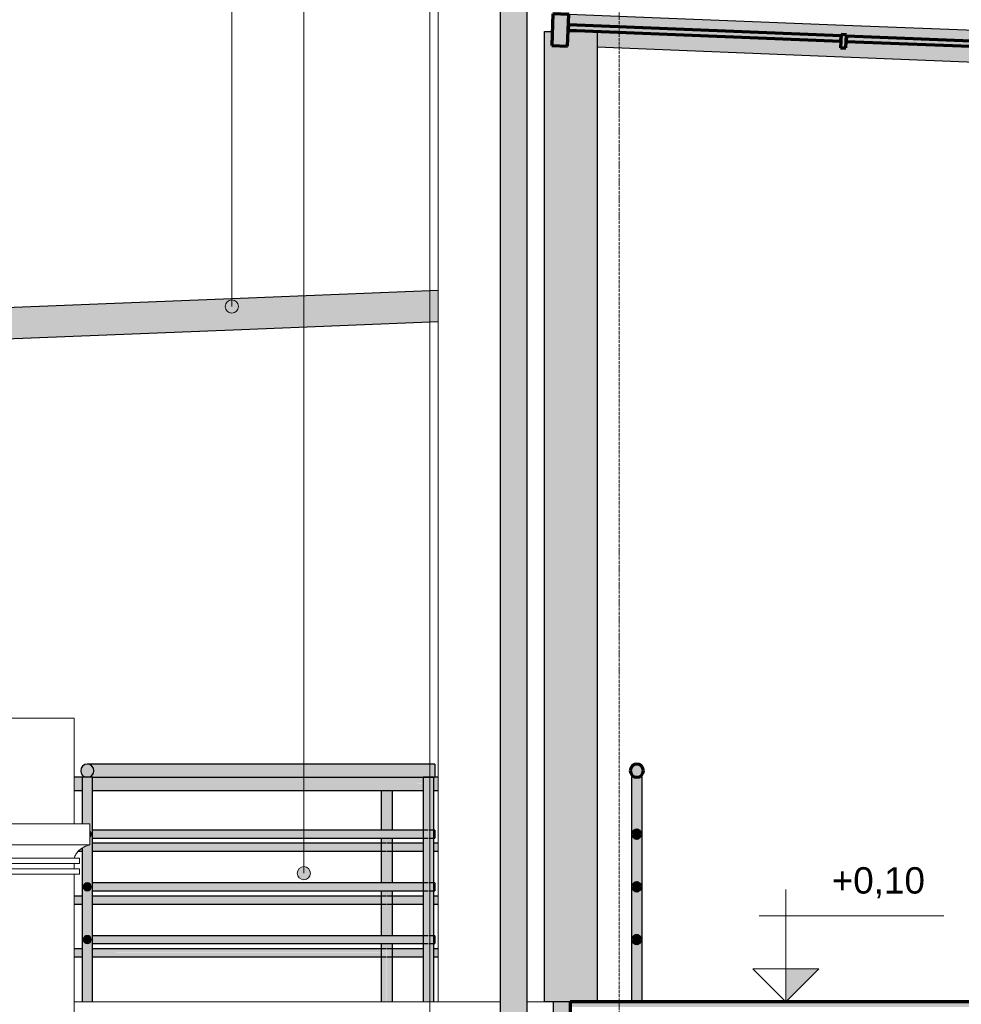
# Model space of a CAD drawing. Header units: millimetres. Extents: x -21497 to 35032, y -1993 to 8822.
# Tile 11 of 25: x -8180 to -4612, y 1020 to 4751. Entities that reach past the tile are written whole.
import ezdxf

# ---------------------------------------------------------------- set-up
doc = ezdxf.new("R2010")
doc.units = ezdxf.units.MM
doc.linetypes.add('_Traço - ponto', pattern=[16, 12, -2, 0, -2])
for name, color, linetype, lineweight in [('A-FLOR', 192, 'Continuous', 18), ('A-FLOR-HRAL', 11, 'Continuous', 25), ('A-FLOR-PATT', 8, 'Continuous', 25), ('A-GENM', 13, 'Continuous', 18), ('A-GLAZ-CURT', 52, 'Continuous', 25), ('A-GLAZ-CWMG', 51, 'Continuous', 18), ('A-WALL', 113, 'Continuous', 18), ('G-ANNO-DIMS', 111, 'Continuous', 9), ('G-ANNO-TEXT', 231, 'Continuous', 9), ('S-COLS', 52, 'Continuous', 25), ('S-GRID', 1, 'Continuous', 9)]:
    doc.layers.add(name, color=color, linetype=linetype, lineweight=lineweight)
doc.styles.add('Arial_3', font='arial.ttf', dxfattribs={"height": 100})

# ---------------------------------------------------------------- blocks, each defined once
blk = doc.blocks.new('Railing - 4 cm-3948223-CORTE E - MANTER _ CONSTRUIR')
at = {"layer": 'A-FLOR-HRAL'}
h = blk.add_hatch(color=254, dxfattribs=at)
h.paths.add_polyline_path([(-7923.4, 1030), (-7903.4, 1030), (-7903.4, 1880), (-7943.4, 1880), (-7943.2, 1703.8), (-7913.5, 1703.8), (-7913.4, 1676.1), (-7912.6, 1675.2), (-7909.8, 1670.9), (-7908.9, 1668.3), (-7908.4, 1665), (-7909.8, 1659.1), (-7910.5, 1657.5), (-7913.5, 1653), (-7913.5, 1623.8), (-7929.2, 1619.4), (-7943.4, 1611.8), (-7943.4, 1030), (-7928.4, 1030)], flags=0)
h.paths.add_polyline_path([(-7923.4, 1250), (-7928.4, 1251), (-7930.9, 1252), (-7934.4, 1254.9), (-7937.1, 1259.2), (-7938.1, 1262.4), (-7938.4, 1265), (-7937.1, 1270.9), (-7936.4, 1272.5), (-7933.4, 1276.1), (-7929.9, 1278.4), (-7927.3, 1279.5), (-7923.4, 1280), (-7918.4, 1279), (-7914.9, 1277.2), (-7912.8, 1275.6), (-7909.8, 1270.9), (-7909, 1268.9), (-7908.4, 1265), (-7909.8, 1259.1), (-7910.8, 1257.1), (-7913.4, 1253.9), (-7916.9, 1251.6), (-7919.7, 1250.5)], flags=0)
h.paths.add_polyline_path([(-7923.4, 1450), (-7928.4, 1451), (-7930.9, 1452), (-7935.3, 1456), (-7937.1, 1459.1), (-7937.9, 1461.1), (-7938.4, 1465), (-7937.1, 1470.9), (-7935.4, 1473.9), (-7933.4, 1476.1), (-7930.9, 1478), (-7926.1, 1479.7), (-7923.4, 1480), (-7918.4, 1479), (-7915.9, 1478), (-7911.7, 1474.1), (-7909.8, 1470.9), (-7909, 1468.9), (-7908.4, 1465), (-7909.8, 1459.1), (-7911.6, 1456), (-7913.4, 1453.9), (-7916.9, 1451.6), (-7920.9, 1450.3)], flags=0)
at = {"layer": 'A-FLOR-HRAL', "color": 5}
for p, q in [((-7943.4, 1880), (-7943.4, 1703.8)), ((-7903.4, 1880), (-7943.4, 1880)), ((-7903.4, 1030), (-7903.4, 1880)), ((-7943.4, 1611.9), (-7943.4, 1030))]:
    blk.add_line(p, q, dxfattribs=at)
blk = doc.blocks.new('Railing - 4 cm-V1-CORTE E - MANTER _ CONSTRUIR')
at = {"layer": 'A-FLOR-HRAL'}
for points in [[(-6636, 1030), (-6631, 1030), (-6631, 1880), (-6651, 1880), (-6650.7, 1679.8), (-6649.6, 1679), (-6644.6, 1670.9), (-6643.7, 1668.3), (-6643.3, 1665), (-6644.6, 1659.1), (-6645.3, 1657.5), (-6651, 1650), (-6651, 1480), (-6649.6, 1479), (-6644.6, 1470.9), (-6643.8, 1468.9), (-6643.3, 1465), (-6644.6, 1459.1), (-6646.5, 1456), (-6651, 1450), (-6651, 1280), (-6649.6, 1279), (-6644.6, 1270.9), (-6643.8, 1268.9), (-6643.3, 1265), (-6644.6, 1259.1), (-6645.6, 1257.1), (-6651, 1250), (-6651, 1030), (-6641, 1030)], [(-6626, 1030), (-6611, 1030), (-6611.3, 1250.2), (-6612.3, 1251), (-6617.4, 1259.2), (-6618.3, 1262.4), (-6618.7, 1265), (-6617.3, 1270.9), (-6616.7, 1272.5), (-6611, 1280), (-6611, 1450), (-6612.3, 1451), (-6617.3, 1459.1), (-6618.2, 1461.1), (-6618.7, 1465), (-6617.3, 1470.9), (-6615.6, 1473.9), (-6611, 1480), (-6611, 1650), (-6612.3, 1651), (-6617.3, 1659.1), (-6618.2, 1661.1), (-6618.7, 1665), (-6617.3, 1670.9), (-6616.4, 1672.8), (-6611, 1680), (-6611, 1880), (-6631, 1880), (-6631, 1030)]]:
    blk.add_hatch(color=254, dxfattribs=at).paths.add_polyline_path(points, flags=0)
at = {"layer": 'A-FLOR-HRAL', "color": 5}
for p, q in [((-6651, 1880), (-6651, 1030)), ((-6631, 1880), (-6651, 1880)), ((-6611, 1880), (-6631, 1880)), ((-6611, 1030), (-6611, 1880))]:
    blk.add_line(p, q, dxfattribs=at)
blk = doc.blocks.new('Railing - Railing-2916073-CORTE E - MANTER _ CONSTRUIR')
at = {"layer": 'A-FLOR-HRAL'}
for points in [[(-7923.4, 1880), (-7916.9, 1880.9), (-7910.9, 1883.3), (-7905.8, 1887.3), (-7901.8, 1892.5), (-7899.3, 1898.5), (-7898.4, 1905), (-7899.3, 1911.5), (-7901.8, 1917.5), (-7905.8, 1922.7), (-7910.9, 1926.7), (-7917, 1929.1), (-7923.4, 1930), (-7929.9, 1929.1), (-7935.9, 1926.7), (-7941.1, 1922.7), (-7945.1, 1917.5), (-7947.6, 1911.5), (-7948.4, 1905), (-7947.6, 1898.5), (-7945.1, 1892.5), (-7941.1, 1887.3), (-7935.9, 1883.3), (-7929.9, 1880.9)], [(-7491, 1905), (-6606, 1905), (-6606, 1930), (-7923.4, 1930), (-7917, 1929.1), (-7910.9, 1926.7), (-7905.8, 1922.7), (-7901.8, 1917.5), (-7899.3, 1911.5), (-7898.4, 1905), (-7869.6, 1905)], [(-7112.5, 1880), (-6606, 1880), (-6606, 1905), (-7898.4, 1905), (-7899.3, 1898.5), (-7901.8, 1892.5), (-7905.8, 1887.3), (-7910.9, 1883.3), (-7918.4, 1880.7), (-7923.4, 1880), (-7491, 1880)], [(-7913.5, 1653.8), (-7912.1, 1655.3), (-7910.5, 1657.5), (-7909, 1661.1), (-7908.4, 1665), (-7909, 1668.9), (-7910.5, 1672.5), (-7913.5, 1676), (-7913.5, 1654)], [(-7923.4, 1450), (-7919.6, 1450.5), (-7915.9, 1452), (-7912.8, 1454.4), (-7910.5, 1457.5), (-7909, 1461.1), (-7908.4, 1465), (-7909, 1468.9), (-7910.5, 1472.5), (-7912.8, 1475.6), (-7916.9, 1478.4), (-7919.6, 1479.5), (-7923.4, 1480), (-7927.3, 1479.5), (-7930.9, 1478), (-7934, 1475.6), (-7936.4, 1472.5), (-7937.9, 1468.9), (-7938.4, 1465), (-7937.9, 1461.1), (-7936.3, 1457.3), (-7934, 1454.4), (-7930.9, 1452), (-7927.3, 1450.5)], [(-7923.4, 1250), (-7919.6, 1250.5), (-7915.9, 1252), (-7912.8, 1254.4), (-7909.7, 1259.2), (-7909, 1261.1), (-7908.4, 1265), (-7909, 1268.9), (-7910.5, 1272.5), (-7912.8, 1275.6), (-7916.9, 1278.4), (-7919.6, 1279.5), (-7923.4, 1280), (-7927.3, 1279.5), (-7930.9, 1278), (-7934, 1275.6), (-7936.4, 1272.5), (-7937.9, 1268.9), (-7938.4, 1265), (-7937.1, 1259.2), (-7936.4, 1257.5), (-7934, 1254.4), (-7930.9, 1252), (-7927.3, 1250.5)]]:
    blk.add_hatch(color=254, dxfattribs=at).paths.add_polyline_path(points, flags=0)
h = blk.add_hatch(color=254, dxfattribs=at)
h.paths.add_polyline_path([(-7903.4, 1665), (-6643.3, 1665), (-6643.8, 1668.9), (-6645.3, 1672.5), (-6651, 1680), (-7903.4, 1679.5), (-7903.4, 1665)], flags=0)
h.paths.add_polyline_path([(-6606, 1665), (-6606, 1680), (-6612, 1679.5), (-6616.7, 1672.5), (-6618.2, 1668.8), (-6618.7, 1665)], flags=0)
h = blk.add_hatch(color=254, dxfattribs=at)
h.paths.add_polyline_path([(-6828.6, 1650), (-6649.9, 1650.6), (-6645.3, 1657.6), (-6643.8, 1661.2), (-6643.3, 1665), (-7903.4, 1665), (-7903.4, 1650), (-6923.2, 1650)], flags=0)
h.paths.add_polyline_path([(-6611, 1650), (-6606, 1650.5), (-6606, 1665), (-6618.7, 1665), (-6618.2, 1661.1), (-6616.7, 1657.5), (-6611, 1650)], flags=0)
h = blk.add_hatch(color=254, dxfattribs=at)
h.paths.add_polyline_path([(-7903.4, 1465), (-6643.3, 1465), (-6643.8, 1468.9), (-6645.3, 1472.5), (-6651, 1480), (-7903.4, 1479.5), (-7903.4, 1465)], flags=0)
h.paths.add_polyline_path([(-6606, 1465), (-6606, 1480), (-6612, 1479.5), (-6616.7, 1472.5), (-6618.2, 1468.8), (-6618.7, 1465)], flags=0)
h = blk.add_hatch(color=254, dxfattribs=at)
h.paths.add_polyline_path([(-6651, 1450), (-6649.9, 1450.6), (-6645.3, 1457.6), (-6643.8, 1461.2), (-6643.3, 1465), (-7903.4, 1465), (-7903.4, 1450), (-6734, 1450)], flags=0)
h.paths.add_polyline_path([(-6611, 1450), (-6606, 1450.5), (-6606, 1465), (-6618.7, 1465), (-6618.2, 1461.1), (-6616.5, 1457.3), (-6611, 1450)], flags=0)
h = blk.add_hatch(color=254, dxfattribs=at)
h.paths.add_polyline_path([(-7903.4, 1265), (-6643.3, 1265), (-6643.8, 1268.9), (-6645.3, 1272.5), (-6651, 1280), (-7903.4, 1279.5), (-7903.4, 1265)], flags=0)
h.paths.add_polyline_path([(-6618.7, 1265), (-6606, 1265), (-6606, 1280), (-6612, 1279.5), (-6616.7, 1272.5), (-6618.2, 1268.8)], flags=0)
h = blk.add_hatch(color=254, dxfattribs=at)
h.paths.add_polyline_path([(-6828.6, 1250), (-6649.9, 1250.6), (-6644.6, 1259.2), (-6643.8, 1261.2), (-6643.3, 1265), (-7903.4, 1265), (-7903.4, 1250), (-6923.2, 1250)], flags=0)
h.paths.add_polyline_path([(-6606, 1250), (-6606, 1265), (-6618.7, 1265), (-6617.4, 1259.2), (-6616.7, 1257.5), (-6611, 1250)], flags=0)
at = {"layer": 'A-FLOR-HRAL', "color": 5}
for p, q in [((-6606, 1930), (-7923.4, 1930)), ((-6606, 1930), (-6606, 1905)), ((-6606, 1905), (-6606, 1880)), ((-7903.4, 1880), (-6606, 1880)), ((-6632.8, 1680), (-7903.4, 1680)), ((-6606, 1680), (-6629.2, 1680)), ((-6606, 1680), (-6606, 1665)), ((-7903.4, 1650), (-6632.8, 1650)), ((-6629.2, 1650), (-6606, 1650)), ((-6606, 1665), (-6606, 1650)), ((-6632.8, 1480), (-7903.4, 1480)), ((-6606, 1480), (-6629.2, 1480)), ((-6606, 1480), (-6606, 1465)), ((-6606, 1465), (-6606, 1450)), ((-7903.4, 1450), (-6632.8, 1450)), ((-6629.2, 1450), (-6606, 1450)), ((-6632.8, 1280), (-7903.4, 1280)), ((-6606, 1280), (-6629.2, 1280)), ((-6606, 1280), (-6606, 1265)), ((-7903.4, 1250), (-6632.8, 1250)), ((-6629.2, 1250), (-6606, 1250)), ((-6606, 1265), (-6606, 1250))]:
    blk.add_line(p, q, dxfattribs=at)
for centre, radius, start, end in [((-7923.4, 1905), 25, 360, 180), ((-7923.4, 1905), 25, 180, 360), ((-7923.4, 1665), 15, 0, 48.4204), ((-7923.4, 1665), 15, 311.5796, 0), ((-7923.4, 1465), 15, 0, 180), ((-7923.4, 1465), 15, 180, 0), ((-7923.4, 1265), 15, 0, 180), ((-7923.4, 1265), 15, 180, 0)]:
    blk.add_arc(centre, radius, start, end, dxfattribs=at)
for name in ['Railing - 4 cm-3948223-CORTE E - MANTER _ CONSTRUIR', 'Railing - 4 cm-V1-CORTE E - MANTER _ CONSTRUIR']:
    blk.add_blockref(name, (0, 0))
blk = doc.blocks.new('Generic Models 2 - Generic Models 2-3017803-CORTE E - MANTER _ CONSTRUIR')
at = {"layer": 'A-GENM'}
for p, q in [((-10173.5, 1761.2), (-10173.5, 2103.7)), ((-9893.5, 2103.7), (-10173.5, 2103.7)), ((-9893.5, 2103.7), (-9893.5, 1761.2)), ((-8253.4, 1703.8), (-8253.4, 2103.7)), ((-7973.4, 2103.7), (-8253.4, 2103.7)), ((-7973.4, 2103.7), (-7973.4, 1703.8)), ((-10233.4, 1761.2), (-9833.5, 1761.2)), ((-10233.4, 1623.8), (-10233.4, 1761.2)), ((-9833.5, 1761.2), (-9833.5, 1623.8)), ((-8313.5, 1703.8), (-7913.5, 1703.8)), ((-8313.5, 1623.8), (-8313.5, 1703.8)), ((-7913.5, 1703.8), (-7913.5, 1623.8)), ((-9833.5, 1623.8), (-10233.5, 1623.8)), ((-7913.5, 1623.8), (-8313.4, 1623.8)), ((-10193.5, 1573.8), (-9873.5, 1573.8)), ((-10193.5, 1573.8), (-10193.5, 1553.8)), ((-9873.5, 1573.8), (-9873.5, 1553.8)), ((-8273.4, 1553.8), (-8273.4, 1573.8)), ((-8273.4, 1573.8), (-7953.4, 1573.8)), ((-7953.4, 1553.8), (-7953.4, 1573.8)), ((-9873.5, 1553.8), (-10193.5, 1553.8)), ((-10193.5, 1533.3), (-9873.5, 1533.3)), ((-10193.5, 1533.3), (-10193.5, 1513.3)), ((-10173.5, 1533.3), (-10173.5, 1553.8)), ((-9893.5, 1553.8), (-9893.5, 1533.3)), ((-9873.5, 1533.3), (-9873.5, 1513.3)), ((-8273.5, 1513.3), (-8273.5, 1533.3)), ((-8273.5, 1533.3), (-7953.5, 1533.3)), ((-7953.4, 1553.8), (-8273.4, 1553.8)), ((-8253.4, 1533.3), (-8253.4, 1553.8)), ((-7973.4, 1553.8), (-7973.4, 1533.3)), ((-7953.5, 1513.3), (-7953.5, 1533.3)), ((-9873.5, 1513.3), (-10193.5, 1513.3)), ((-10173.5, 470), (-10173.5, 1513.3)), ((-9893.5, 1513.3), (-9893.5, 470)), ((-7953.5, 1513.3), (-8273.5, 1513.3)), ((-8253.4, 470), (-8253.4, 1513.3)), ((-7973.4, 1513.3), (-7973.4, 470))]:
    blk.add_line(p, q, dxfattribs=at)
for points, knots in [([(-10233.5, 1623.8), (-10228, 1622.9), (-10217.6, 1620), (-10205.4, 1613.6), (-10196.7, 1607), (-10188.6, 1599.6), (-10180.2, 1588.8), (-10175.4, 1579), (-10173.5, 1573.8)], [0, 0, 0, 0, 0.2, 0.4, 0.5, 0.6, 0.8, 1, 1, 1, 1]), ([(-9893.5, 1573.8), (-9891.7, 1579), (-9886.9, 1588.8), (-9878.4, 1599.6), (-9870.4, 1607), (-9861.6, 1613.6), (-9849.5, 1620), (-9838.9, 1622.9), (-9833.5, 1623.8)], [-1, -1, -1, -1, -0.8, -0.6, -0.5, -0.4, -0.2, 0, 0, 0, 0]), ([(-8313.4, 1623.8), (-8308.1, 1622.9), (-8297.5, 1620), (-8285.4, 1613.6), (-8276.6, 1607), (-8268.6, 1599.6), (-8260.1, 1588.8), (-8255.3, 1579), (-8253.4, 1573.8)], [-1, -1, -1, -1, -0.8, -0.6, -0.5, -0.4, -0.2, 0, 0, 0, 0]), ([(-7973.5, 1573.8), (-7971.6, 1579), (-7966.8, 1588.8), (-7957.5, 1600.7), (-7949.5, 1607.7), (-7944.5, 1611.3), (-7941.1, 1613.5), (-7936.7, 1616.1), (-7931.1, 1618.7), (-7923.5, 1621.6), (-7917.6, 1623.1), (-7913.5, 1623.8)], [0, 0, 0, 0, 0.2, 0.4, 0.55, 0.5875, 0.625, 0.7, 0.775, 0.85, 1, 1, 1, 1])]:
    blk.add_open_spline(points, degree=3, knots=knots, dxfattribs=at)
blk = doc.blocks.new('Railing - 4 cm-V8-CORTE E - MANTER _ CONSTRUIR')
at = {"layer": 'A-FLOR-HRAL'}
h = blk.add_hatch(color=254, dxfattribs=at)
h.paths.add_polyline_path([(-6793.5, 1030), (-6788.5, 1030), (-6788.5, 1250), (-6808.5, 1250), (-6808.1, 1229.8), (-6807.2, 1229), (-6802.2, 1220.9), (-6801.1, 1217.4), (-6800.8, 1215), (-6802.2, 1209.1), (-6802.8, 1207.5), (-6808.5, 1200), (-6808.4, 1030), (-6793.8, 1030)], flags=0)
h.paths.add_polyline_path([(-6793.5, 1280), (-6788.5, 1280), (-6788.5, 1450), (-6808.5, 1450), (-6808.5, 1430), (-6807.2, 1429), (-6802.2, 1420.9), (-6801.3, 1418.9), (-6800.8, 1415), (-6802.2, 1409.1), (-6804, 1406), (-6808.5, 1400), (-6808, 1280), (-6795.3, 1280)], flags=0)
h.paths.add_polyline_path([(-6791.4, 1480), (-6788.5, 1480), (-6788.5, 1650), (-6808.5, 1650), (-6808.5, 1630), (-6807.2, 1629), (-6802.2, 1620.9), (-6801.3, 1618.9), (-6800.8, 1615), (-6802.2, 1609.1), (-6803.1, 1607.1), (-6808.5, 1600), (-6808.5, 1480), (-6793.4, 1480)], flags=0)
h.paths.add_polyline_path([(-6793.4, 1680), (-6788.5, 1680), (-6788.5, 1830), (-6808.5, 1830), (-6808.5, 1680), (-6797.6, 1680)], flags=0)
h = blk.add_hatch(color=254, dxfattribs=at)
h.paths.add_polyline_path([(-6783.5, 1030), (-6768.5, 1030), (-6768.5, 1200), (-6769.8, 1201), (-6774.8, 1209.1), (-6775.7, 1211.1), (-6776.2, 1215), (-6774.8, 1220.9), (-6773.8, 1223), (-6768.5, 1230), (-6768.5, 1250), (-6788.5, 1250), (-6788.2, 1030)], flags=0)
h.paths.add_polyline_path([(-6783.5, 1280), (-6768.5, 1280), (-6768.5, 1400), (-6769.8, 1401), (-6774.8, 1409.1), (-6775.7, 1411.1), (-6776.2, 1415), (-6774.8, 1420.9), (-6772.9, 1424.1), (-6768.5, 1430), (-6768.5, 1450), (-6788.5, 1450), (-6788.5, 1280), (-6786.8, 1280)], flags=0)
h.paths.add_polyline_path([(-6783.6, 1480), (-6768.5, 1480), (-6768.9, 1600.2), (-6769.8, 1601), (-6774.8, 1609.1), (-6775.8, 1612), (-6776.2, 1615), (-6774.8, 1620.9), (-6774.2, 1622.5), (-6768.5, 1630), (-6768.8, 1650), (-6788.5, 1650), (-6788.5, 1480), (-6785.6, 1480)], flags=0)
h.paths.add_polyline_path([(-6783.6, 1680), (-6768.5, 1680), (-6768.5, 1830), (-6788.5, 1830), (-6788.5, 1680), (-6784.5, 1680)], flags=0)
at = {"layer": 'A-FLOR-HRAL', "color": 5}
for p, q in [((-6808.5, 1679.9), (-6808.5, 1830)), ((-6808.5, 1830), (-6788.5, 1830)), ((-6788.5, 1830), (-6768.5, 1830)), ((-6768.5, 1830), (-6768.5, 1679.9)), ((-6808.5, 1479.9), (-6808.5, 1650.1)), ((-6768.5, 1650.1), (-6768.5, 1479.9)), ((-6808.5, 1279.9), (-6808.5, 1450.1)), ((-6768.5, 1450.1), (-6768.5, 1279.9)), ((-6808.5, 1030), (-6808.5, 1250.1)), ((-6768.5, 1250.1), (-6768.5, 1030))]:
    blk.add_line(p, q, dxfattribs=at)
blk = doc.blocks.new('Railing - Railing-3946303-CORTE E - MANTER _ CONSTRUIR')
at = {"layer": 'A-FLOR-HRAL'}
h = blk.add_hatch(color=254, dxfattribs=at)
h.paths.add_polyline_path([(-9762.3, 1855), (-8468.5, 1855), (-8468.5, 1880), (-9893.5, 1879.7), (-9893.5, 1855)], flags=0)
h.paths.add_polyline_path([(-11453.5, 1855), (-11443.9, 1855), (-11443.9, 1880), (-11453.5, 1879.9), (-11453.5, 1861)], flags=0)
h.paths.add_polyline_path([(-7943.4, 1855), (-7943.4, 1880), (-7973.4, 1880), (-7973.4, 1855), (-7964.2, 1855)], flags=0)
h.paths.add_polyline_path([(-11403.9, 1855), (-10262.3, 1855), (-10262.3, 1880), (-11403.9, 1879.9), (-11403.9, 1860.9)], flags=0)
h.paths.add_polyline_path([(-6734, 1855), (-6651, 1855.5), (-6651, 1880), (-7903.4, 1880), (-7903.4, 1855), (-7112.5, 1855)], flags=0)
h.paths.add_polyline_path([(-10222.3, 1855), (-10173.5, 1855), (-10173.5, 1880), (-10222.3, 1879.8), (-10222.3, 1859.6)], flags=0)
h.paths.add_polyline_path([(-8253.4, 1855), (-8253.4, 1880), (-8318.5, 1879.5), (-8318.5, 1855)], flags=0)
h.paths.add_polyline_path([(-6593.5, 1855), (-6593.5, 1880), (-6611, 1880), (-6611, 1855)], flags=0)
h = blk.add_hatch(color=254, dxfattribs=at)
h.paths.add_polyline_path([(-8253.4, 1830), (-8253.4, 1855), (-8318.5, 1855), (-8318.5, 1830), (-8268.5, 1830)], flags=0)
h.paths.add_polyline_path([(-10708.6, 1830), (-10262.3, 1830), (-10262.3, 1855), (-11403.9, 1854.5), (-11403.9, 1830), (-10897.9, 1830)], flags=0)
h.paths.add_polyline_path([(-6593.5, 1830), (-6593.5, 1855), (-6611, 1855), (-6611, 1830)], flags=0)
h.paths.add_polyline_path([(-6651, 1830), (-6651, 1855), (-7903.4, 1855), (-7903.4, 1830), (-6734, 1830)], flags=0)
h.paths.add_polyline_path([(-10222.3, 1830), (-10173.5, 1830), (-10173.5, 1855), (-10222.3, 1855), (-10222.3, 1830.6)], flags=0)
h.paths.add_polyline_path([(-9893.5, 1830), (-8468.5, 1830.3), (-8468.5, 1855), (-9893.5, 1855), (-9893.5, 1830.6)], flags=0)
h.paths.add_polyline_path([(-11443.9, 1830), (-11443.9, 1855), (-11453.5, 1854.5), (-11453.5, 1830)], flags=0)
h.paths.add_polyline_path([(-7943.4, 1830), (-7943.4, 1855), (-7973.4, 1855), (-7973.4, 1830)], flags=0)
h = blk.add_hatch(color=254, dxfattribs=at)
h.paths.add_polyline_path([(-11453.5, 1615), (-11443.9, 1615), (-11443.9, 1630), (-11453.5, 1629.5), (-11453.5, 1618.6)], flags=0)
h.paths.add_polyline_path([(-11276.2, 1615), (-10262.3, 1615), (-10262.3, 1630), (-11269.5, 1629.5), (-11274.3, 1622.1), (-11275.7, 1618.5)], flags=0)
h.paths.add_polyline_path([(-10222.3, 1615), (-10209.4, 1615), (-10217.8, 1619.4), (-10222.3, 1620.7), (-10222.3, 1617.8)], flags=0)
h.paths.add_polyline_path([(-9857.7, 1615), (-9800.8, 1615), (-9801.3, 1618.9), (-9802.8, 1622.5), (-9808.5, 1630), (-9833.5, 1629.5), (-9833.5, 1623.8), (-9850.3, 1618.9), (-9856.9, 1615.4)], flags=0)
h.paths.add_polyline_path([(-6776.2, 1615), (-6651, 1615.3), (-6651, 1630), (-6769.5, 1629.5), (-6775.5, 1619.2), (-6775.7, 1618.9), (-6776.1, 1615.4)], flags=0)
h.paths.add_polyline_path([(-11300.8, 1615), (-11301.3, 1618.9), (-11302.8, 1622.5), (-11308.5, 1630), (-11403.9, 1629.5), (-11403.9, 1615), (-11323.7, 1615)], flags=0)
h.paths.add_polyline_path([(-6800.8, 1615), (-6801.5, 1619.3), (-6803.1, 1622.8), (-6808.5, 1630), (-7903.4, 1629.5), (-7903.4, 1615), (-6828.6, 1615)], flags=0)
h.paths.add_polyline_path([(-6593.5, 1615), (-6593.5, 1630), (-6611, 1629.5), (-6611, 1615)], flags=0)
h.paths.add_polyline_path([(-9776.2, 1615), (-8468.5, 1615), (-8468.5, 1630), (-9769.5, 1629.5), (-9774.7, 1621.2), (-9775.8, 1617.4)], flags=0)
h.paths.add_polyline_path([(-8318.5, 1615), (-8300.8, 1615), (-8302.1, 1620.6), (-8313.5, 1623.8), (-8313.5, 1630), (-8318.5, 1629.5), (-8318.5, 1616.4)], flags=0)
h = blk.add_hatch(color=254, dxfattribs=at)
h.paths.add_polyline_path([(-9809.6, 1600), (-9807.5, 1600.5), (-9801.9, 1609.8), (-9801.3, 1611.1), (-9800.8, 1615), (-9857.7, 1615), (-9864.6, 1611.1), (-9877.3, 1600), (-9856.9, 1600)], flags=0)
h.paths.add_polyline_path([(-6828.6, 1600), (-6807.5, 1600.5), (-6802.7, 1607.9), (-6801.3, 1611.5), (-6800.8, 1615), (-7903.4, 1615), (-7903.4, 1600), (-6923.2, 1600)], flags=0)
h.paths.add_polyline_path([(-6593.5, 1600), (-6593.5, 1615), (-6611, 1615), (-6611, 1600)], flags=0)
h.paths.add_polyline_path([(-11453.5, 1600), (-11443.9, 1600.5), (-11443.9, 1615), (-11453.5, 1614.7), (-11453.5, 1600.5)], flags=0)
h.paths.add_polyline_path([(-11403.9, 1600), (-11307.5, 1600.5), (-11301.5, 1610.8), (-11301.3, 1611.1), (-11300.8, 1615), (-11403.9, 1614.7), (-11403.9, 1600.5)], flags=0)
h.paths.add_polyline_path([(-11268.5, 1600), (-10262.3, 1600.5), (-10262.3, 1615), (-11276.1, 1614.6), (-11275.5, 1610.7), (-11273.9, 1607.2), (-11269.4, 1600.5)], flags=0)
h.paths.add_polyline_path([(-10222.3, 1600), (-10190.1, 1600.5), (-10191.5, 1602), (-10203.3, 1611.8), (-10209.4, 1615), (-10222.3, 1615), (-10222.3, 1600.4)], flags=0)
h.paths.add_polyline_path([(-6651, 1600), (-6651, 1615), (-6776.2, 1615), (-6775.7, 1611.1), (-6774.2, 1607.5), (-6768.5, 1600), (-6734, 1600)], flags=0)
h.paths.add_polyline_path([(-9768.5, 1600), (-8468.5, 1600.5), (-8468.5, 1615), (-9776.2, 1615), (-9775.1, 1609.8), (-9773.3, 1606.4), (-9769.1, 1600.3)], flags=0)
h.paths.add_polyline_path([(-8318.5, 1600), (-8307.5, 1600.5), (-8302.3, 1608.8), (-8301.1, 1612.6), (-8300.8, 1615), (-8318.5, 1615), (-8318.5, 1600.2)], flags=0)
h.paths.add_polyline_path([(-7943.4, 1600), (-7943.7, 1611.8), (-7957.3, 1600), (-7956.2, 1600)], flags=0)
h = blk.add_hatch(color=254, dxfattribs=at)
h.paths.add_polyline_path([(-11453.5, 1415), (-11443.9, 1415), (-11443.9, 1430), (-11453.5, 1429.5), (-11453.5, 1418.6)], flags=0)
h.paths.add_polyline_path([(-9893.5, 1415), (-9800.8, 1415), (-9801.3, 1418.9), (-9802.8, 1422.5), (-9808.5, 1430), (-9893.5, 1429.5), (-9893.5, 1417.5)], flags=0)
h.paths.add_polyline_path([(-6800.8, 1415), (-6801.5, 1419.3), (-6803.1, 1422.8), (-6808.5, 1430), (-7903.4, 1429.5), (-7903.4, 1415), (-6828.6, 1415)], flags=0)
h.paths.add_polyline_path([(-9776.2, 1415), (-8468.5, 1415), (-8468.5, 1430), (-9769.5, 1429.5), (-9774.7, 1421.2), (-9775.8, 1417.4)], flags=0)
h.paths.add_polyline_path([(-11403.9, 1415), (-11300.8, 1415), (-11301.3, 1418.9), (-11302.8, 1422.5), (-11308.5, 1430), (-11403.9, 1429.5), (-11403.9, 1418.6)], flags=0)
h.paths.add_polyline_path([(-10173.5, 1415), (-10173.5, 1430), (-10222.3, 1429.5), (-10222.3, 1415)], flags=0)
h.paths.add_polyline_path([(-10262.3, 1415), (-10262.3, 1430), (-11269.5, 1429.5), (-11274.3, 1422.1), (-11275.7, 1418.5), (-11276.2, 1415), (-10282.8, 1415)], flags=0)
h.paths.add_polyline_path([(-8318.5, 1415), (-8300.8, 1415), (-8301.9, 1420.2), (-8303.7, 1423.6), (-8308.5, 1430), (-8318.5, 1429.5), (-8318.5, 1416.4)], flags=0)
h.paths.add_polyline_path([(-8276.2, 1415), (-8253.4, 1415), (-8253.4, 1430), (-8269.5, 1429.5), (-8275.1, 1420.2), (-8275.7, 1418.9), (-8276, 1416.4)], flags=0)
h.paths.add_polyline_path([(-6776.2, 1415), (-6651, 1415.3), (-6651, 1430), (-6769.5, 1429.5), (-6775.5, 1419.2), (-6775.7, 1418.9), (-6776.1, 1415.4)], flags=0)
h.paths.add_polyline_path([(-6593.5, 1415), (-6593.5, 1430), (-6611, 1429.5), (-6611, 1415)], flags=0)
h.paths.add_polyline_path([(-7943.4, 1415), (-7943.4, 1430), (-7973.4, 1429.5), (-7973.4, 1415), (-7964.2, 1415)], flags=0)
h = blk.add_hatch(color=254, dxfattribs=at)
h.paths.add_polyline_path([(-11087.1, 1400), (-10262.3, 1400.5), (-10262.3, 1415), (-11276.1, 1414.6), (-11275.5, 1410.7), (-11273.9, 1407.2), (-11268.5, 1400)], flags=0)
h.paths.add_polyline_path([(-9856.9, 1400), (-9807.5, 1400.5), (-9801.9, 1409.8), (-9801.3, 1411.1), (-9800.8, 1415), (-9893.5, 1415), (-9893.5, 1400)], flags=0)
h.paths.add_polyline_path([(-6593.5, 1400), (-6593.5, 1415), (-6611, 1415), (-6611, 1400)], flags=0)
h.paths.add_polyline_path([(-7973.4, 1400), (-7943.4, 1400.5), (-7943.4, 1415), (-7973.4, 1415), (-7973.4, 1400.2)], flags=0)
h.paths.add_polyline_path([(-6808.5, 1400), (-6807.4, 1400.7), (-6802.7, 1407.9), (-6801.3, 1411.5), (-6800.8, 1415), (-7903.4, 1415), (-7903.4, 1400), (-6828.6, 1400)], flags=0)
h.paths.add_polyline_path([(-8253.4, 1400), (-8253.4, 1415), (-8276.2, 1415), (-8275.7, 1411.1), (-8274.2, 1407.5), (-8268.5, 1400)], flags=0)
h.paths.add_polyline_path([(-8308.5, 1400), (-8307.1, 1401.1), (-8302.3, 1408.8), (-8301.1, 1412.6), (-8300.8, 1415), (-8318.5, 1415), (-8318.5, 1400)], flags=0)
h.paths.add_polyline_path([(-11453.5, 1400), (-11443.9, 1400.5), (-11443.9, 1415), (-11453.5, 1414.7), (-11453.5, 1400.5)], flags=0)
h.paths.add_polyline_path([(-11403.9, 1400), (-11307.5, 1400.5), (-11301.5, 1410.8), (-11301.3, 1411.1), (-11300.8, 1415), (-11403.9, 1414.7), (-11403.9, 1400.5)], flags=0)
h.paths.add_polyline_path([(-10173.5, 1400), (-10173.5, 1415), (-10222.3, 1415), (-10222.3, 1400)], flags=0)
h.paths.add_polyline_path([(-6651, 1400), (-6651, 1415), (-6776.2, 1415), (-6775.7, 1411.1), (-6774.2, 1407.5), (-6768.5, 1400), (-6734, 1400)], flags=0)
h.paths.add_polyline_path([(-8468.5, 1400), (-8468.5, 1415), (-9776.2, 1415), (-9775.1, 1409.8), (-9773.3, 1406.4), (-9768.5, 1400), (-8626.7, 1400)], flags=0)
h = blk.add_hatch(color=254, dxfattribs=at)
h.paths.add_polyline_path([(-11453.5, 1215), (-11443.9, 1215), (-11443.9, 1230), (-11453.5, 1229.5), (-11453.5, 1218.6)], flags=0)
h.paths.add_polyline_path([(-9893.5, 1215), (-9800.8, 1215), (-9801.3, 1218.9), (-9802.8, 1222.5), (-9808.5, 1230), (-9893.5, 1229.5), (-9893.5, 1217.5)], flags=0)
h.paths.add_polyline_path([(-9776.2, 1215), (-8468.5, 1215), (-8468.5, 1230), (-9769.5, 1229.5), (-9774.7, 1221.2), (-9775.8, 1217.4)], flags=0)
h.paths.add_polyline_path([(-10173.5, 1215), (-10173.5, 1230), (-10222.3, 1229.5), (-10222.3, 1215)], flags=0)
h.paths.add_polyline_path([(-10262.3, 1215), (-10262.3, 1230), (-11269.5, 1229.5), (-11274.3, 1222.1), (-11275.7, 1218.5), (-11276.2, 1215), (-10282.8, 1215)], flags=0)
h.paths.add_polyline_path([(-8318.5, 1215), (-8300.8, 1215), (-8301.9, 1220.2), (-8303.7, 1223.6), (-8308.5, 1230), (-8318.5, 1229.5), (-8318.5, 1216.4)], flags=0)
h.paths.add_polyline_path([(-8276.2, 1215), (-8253.4, 1215), (-8253.4, 1230), (-8269.5, 1229.5), (-8275.1, 1220.2), (-8275.7, 1218.9), (-8276, 1216.4)], flags=0)
h.paths.add_polyline_path([(-6593.5, 1215), (-6593.5, 1230), (-6611, 1229.5), (-6611, 1215)], flags=0)
h.paths.add_polyline_path([(-7973.4, 1215), (-7943.4, 1215), (-7943.4, 1230), (-7973.4, 1229.5), (-7973.4, 1216.2)], flags=0)
h.paths.add_polyline_path([(-7903.4, 1215), (-6800.9, 1215.4), (-6801.5, 1219.3), (-6803.1, 1222.8), (-6808.5, 1230), (-7903.4, 1229.5), (-7903.4, 1216.2)], flags=0)
h.paths.add_polyline_path([(-11300.8, 1215), (-11301.3, 1218.9), (-11302.8, 1222.5), (-11308.5, 1230), (-11403.9, 1229.5), (-11403.9, 1215), (-11323.7, 1215)], flags=0)
h.paths.add_polyline_path([(-6651, 1215), (-6651, 1230), (-6769.5, 1229.5), (-6775.5, 1219.2), (-6775.7, 1218.9), (-6776.2, 1215), (-6734, 1215)], flags=0)
h = blk.add_hatch(color=254, dxfattribs=at)
h.paths.add_polyline_path([(-10519.3, 1200), (-10262.3, 1200.5), (-10262.3, 1215), (-11276.1, 1214.6), (-11275.5, 1210.7), (-11273.9, 1207.2), (-11268.5, 1200), (-10897.9, 1200)], flags=0)
h.paths.add_polyline_path([(-6593.5, 1200), (-6593.5, 1215), (-6611, 1215), (-6611, 1200)], flags=0)
h.paths.add_polyline_path([(-9856.9, 1200), (-9807.5, 1200.5), (-9801.9, 1209.8), (-9801.3, 1211.1), (-9800.8, 1215), (-9893.5, 1215), (-9893.5, 1200)], flags=0)
h.paths.add_polyline_path([(-7964.2, 1200), (-7943.4, 1200.5), (-7943.4, 1215), (-7973.4, 1215), (-7973.4, 1200)], flags=0)
h.paths.add_polyline_path([(-9768.5, 1200), (-8468.5, 1200.5), (-8468.5, 1215), (-9776.2, 1215), (-9775.1, 1209.8), (-9773.3, 1206.4), (-9769.1, 1200.3)], flags=0)
h.paths.add_polyline_path([(-7903.4, 1200), (-6807.5, 1200.5), (-6802.7, 1207.9), (-6801.3, 1211.5), (-6800.8, 1215), (-7903.4, 1215), (-7903.4, 1200.2)], flags=0)
h.paths.add_polyline_path([(-10173.5, 1200), (-10173.5, 1215), (-10222.3, 1215), (-10222.3, 1200)], flags=0)
h.paths.add_polyline_path([(-11453.5, 1200), (-11443.9, 1200.5), (-11443.9, 1215), (-11453.5, 1214.7), (-11453.5, 1200.5)], flags=0)
h.paths.add_polyline_path([(-11403.9, 1200), (-11307.5, 1200.5), (-11301.5, 1210.8), (-11301.3, 1211.1), (-11300.8, 1215), (-11403.9, 1214.7), (-11403.9, 1200.5)], flags=0)
h.paths.add_polyline_path([(-6651, 1200), (-6651, 1215), (-6776.2, 1215), (-6775.7, 1211.1), (-6774.2, 1207.5), (-6768.5, 1200), (-6734, 1200)], flags=0)
h.paths.add_polyline_path([(-8318.5, 1200), (-8307.5, 1200.5), (-8302.3, 1208.8), (-8301.1, 1212.6), (-8300.8, 1215), (-8318.5, 1215), (-8318.5, 1200.2)], flags=0)
h.paths.add_polyline_path([(-8268.5, 1200), (-8253.4, 1200.5), (-8253.4, 1215), (-8276.2, 1215), (-8275.7, 1211.1), (-8274.2, 1207.5), (-8268.9, 1200.2)], flags=0)
at = {"layer": 'A-FLOR-HRAL', "color": 5}
for p, q in [((-7943.4, 1880), (-7973.4, 1880)), ((-6593.5, 1880), (-6606, 1880)), ((-7973.4, 1830), (-7943.4, 1830)), ((-7903.4, 1830), (-6650.9, 1830)), ((-6611, 1830), (-6593.5, 1830)), ((-6790.3, 1630), (-7903.4, 1630)), ((-6651, 1630), (-6786.7, 1630)), ((-6593.5, 1630), (-6611, 1630)), ((-7957.3, 1600), (-7943.4, 1600)), ((-7903.4, 1600), (-6790.3, 1600)), ((-6786.7, 1600), (-6651, 1600)), ((-6611, 1600), (-6593.5, 1600)), ((-7943.4, 1430), (-7973.4, 1430)), ((-6790.3, 1430), (-7903.4, 1430)), ((-6651, 1430), (-6786.7, 1430)), ((-6593.5, 1430), (-6611, 1430)), ((-7973.4, 1400), (-7943.4, 1400)), ((-7903.4, 1400), (-6790.3, 1400)), ((-6786.7, 1400), (-6651, 1400)), ((-6611, 1400), (-6593.5, 1400)), ((-7943.4, 1230), (-7973.4, 1230)), ((-7973.4, 1200), (-7943.4, 1200)), ((-6790.3, 1230), (-7903.4, 1230)), ((-7903.4, 1200), (-6790.3, 1200)), ((-6651, 1230), (-6786.7, 1230)), ((-6786.7, 1200), (-6651, 1200)), ((-6593.5, 1230), (-6611, 1230)), ((-6611, 1200), (-6593.5, 1200))]:
    blk.add_line(p, q, dxfattribs=at)
blk.add_blockref('Railing - 4 cm-V8-CORTE E - MANTER _ CONSTRUIR', (0, 0))
blk = doc.blocks.new('Rectangular Mullion - 6x12 cm metal-4019201-CORTE E - MANTER _ CONSTRUIR')
at = {"layer": 'A-GLAZ-CWMG', "lineweight": 25}
h = blk.add_hatch(color=254, dxfattribs=at)
h.paths.add_polyline_path([(-5991.4, 4706.4), (-6101.4, 4710.8), (-6101.4, 4706.4), (-6099, 4706.4)], flags=0)
h.paths.add_polyline_path([(-5060.4, 4609.1), (-5059, 4644.1), (-5069, 4644.5), (-5068, 4669.4), (-5991.4, 4706.4), (-5991.4, 4646.3), (-5067.2, 4609.4)], flags=0)
h.paths.add_polyline_path([(-5067.2, 4689.4), (-5067, 4694.4), (-5057, 4694.4), (-5055.6, 4729), (-6099, 4770.7), (-6100.6, 4730.8), (-5069, 4689.5)], flags=0)
at = {"layer": 'A-GLAZ-CWMG', "color": 5, "lineweight": 25}
for p, q in [((-5055.6, 4729), (-6099, 4770.7)), ((-5060.4, 4609.1), (-5991.4, 4646.3))]:
    blk.add_line(p, q, dxfattribs=at)
blk = doc.blocks.new('System Panel - Vidro 2cm escuro2-4253584-CORTE E - MANTER _ CONSTRUIR')
at = {"layer": 'A-GLAZ-CURT'}
blk.add_hatch(color=173, dxfattribs=at).paths.add_polyline_path([(2305.8, 4374.5), (2306.6, 4394.5), (1273.2, 4435.8), (1272.4, 4415.8)], flags=0)
at = {"layer": 'A-GLAZ-CURT', "color": 7, "lineweight": 70}
for p, q in [((1273.2, 4435.8), (1272.4, 4415.8)), ((1272.4, 4415.8), (2305.8, 4374.5)), ((2306.6, 4394.5), (1273.2, 4435.8)), ((2305.8, 4374.5), (2306.6, 4394.5))]:
    blk.add_line(p, q, dxfattribs=at)
blk = doc.blocks.new('Rectangular Mullion - 6x12 cm metal-3947385-CORTE E - MANTER _ CONSTRUIR')
at = {"layer": 'A-GLAZ-CWMG', "lineweight": 25}
blk.add_hatch(color=173, dxfattribs=at).paths.add_polyline_path([(-6103.8, 4650.8), (-6099, 4770.7), (-6159, 4773.1), (-6163.8, 4653.2)], flags=0)
at = {"layer": 'A-GLAZ-CWMG', "color": 7, "lineweight": 70}
for p, q in [((-6159, 4773.1), (-6163.8, 4653.2)), ((-6099, 4770.7), (-6159, 4773.1)), ((-6103.8, 4650.8), (-6099, 4770.7)), ((-6163.8, 4653.2), (-6103.8, 4650.8))]:
    blk.add_line(p, q, dxfattribs=at)
blk = doc.blocks.new('Rectangular Mullion - 6x12 cm metal-4019205-CORTE E - MANTER _ CONSTRUIR')
at = {"layer": 'A-GLAZ-CWMG', "lineweight": 25}
h = blk.add_hatch(color=254, dxfattribs=at)
h.paths.add_polyline_path([(1260, 4356.3), (1261.4, 4391.2), (1251.4, 4391.6), (1252.4, 4416.6), (219, 4458), (218, 4433), (208, 4433), (206.6, 4398.4), (1253.2, 4356.5)], flags=0)
h.paths.add_polyline_path([(1253.2, 4436.6), (1253.4, 4441.6), (1263.4, 4441.6), (1264.8, 4476.2), (211.4, 4518.3), (210, 4483.3), (220, 4482.9), (220, 4477.9), (1251.4, 4436.7)], flags=0)
at = {"layer": 'A-GLAZ-CWMG', "color": 5, "lineweight": 25}
for p, q in [((1264.8, 4476.2), (211.4, 4518.3)), ((1260, 4356.3), (206.6, 4398.4))]:
    blk.add_line(p, q, dxfattribs=at)
blk = doc.blocks.new('Rectangular Mullion - 2x5 cm metal-3947376-CORTE E - MANTER _ CONSTRUIR')
at = {"layer": 'A-GLAZ-CWMG', "lineweight": 25}
blk.add_hatch(color=173, dxfattribs=at).paths.add_polyline_path([(1271.4, 4390.8), (1273.4, 4440.8), (1253.4, 4441.6), (1251.4, 4391.6)], flags=0)
at = {"layer": 'A-GLAZ-CWMG', "color": 7, "lineweight": 70}
for p, q in [((1253.4, 4441.6), (1251.4, 4391.6)), ((1273.4, 4440.8), (1253.4, 4441.6)), ((1271.4, 4390.8), (1273.4, 4440.8)), ((1251.4, 4391.6), (1271.4, 4390.8))]:
    blk.add_line(p, q, dxfattribs=at)
blk = doc.blocks.new('Railing - 4 cm-V13-CORTE E - MANTER _ CONSTRUIR')
at = {"layer": 'A-FLOR-HRAL'}
h = blk.add_hatch(color=254, dxfattribs=at)
h.paths.add_polyline_path([(-5841.4, 1030), (-5821.4, 1030), (-5821.4, 1880), (-5861.4, 1880), (-5861.4, 1030), (-5846.4, 1030)], flags=0)
h.paths.add_polyline_path([(-5841.4, 1250), (-5852, 1254.4), (-5856.4, 1265), (-5851.4, 1275.9), (-5841.4, 1280), (-5830.8, 1275.6), (-5826.4, 1265), (-5831.4, 1254.1), (-5837.7, 1251.5)], flags=0)
h.paths.add_polyline_path([(-5841.4, 1450), (-5852, 1454.4), (-5856.4, 1465), (-5851.4, 1475.9), (-5841.4, 1480), (-5830.8, 1475.6), (-5826.4, 1465), (-5831.4, 1454.1), (-5838.9, 1451)], flags=0)
h.paths.add_polyline_path([(-5841.4, 1650), (-5852, 1654.4), (-5856.4, 1665), (-5851.4, 1675.9), (-5841.4, 1680), (-5830.5, 1674.9), (-5826.4, 1665), (-5831.4, 1654.1), (-5840, 1650.6)], flags=0)
at = {"layer": 'A-FLOR-HRAL', "color": 5}
for p, q in [((-5861.4, 1880), (-5861.4, 1030)), ((-5821.4, 1880), (-5861.4, 1880)), ((-5821.4, 1030), (-5821.4, 1880))]:
    blk.add_line(p, q, dxfattribs=at)
blk = doc.blocks.new('Railing - Railing-3948267-CORTE E - MANTER _ CONSTRUIR')
at = {"layer": 'A-FLOR-HRAL'}
for points in [[(-5849.1, 1881.2), (-5833.7, 1881.2), (-5821.2, 1890.3), (-5816.4, 1905), (-5821.2, 1919.7), (-5833.7, 1928.8), (-5849.1, 1928.8), (-5861.7, 1919.4), (-5866.4, 1905), (-5861.6, 1890.3)], [(-5841.4, 1650), (-5830.8, 1654.4), (-5826.4, 1665), (-5830.8, 1675.6), (-5841.4, 1680), (-5852, 1675.6), (-5856.4, 1665), (-5852, 1654.4)], [(-5841.4, 1450), (-5830.8, 1454.4), (-5826.4, 1465), (-5830.8, 1475.6), (-5841.4, 1480), (-5852, 1475.6), (-5856.4, 1465), (-5852, 1454.4)], [(-5841.4, 1250), (-5830.8, 1254.4), (-5826.4, 1265), (-5830.8, 1275.6), (-5841.4, 1280), (-5852, 1275.6), (-5856.4, 1265), (-5852, 1254.4)]]:
    blk.add_hatch(color=173, dxfattribs=at).paths.add_polyline_path(points, flags=0)
at = {"layer": 'A-FLOR-HRAL', "color": 7, "lineweight": 70}
for centre, radius, start, end in [((-5841.4, 1905), 25, 360, 180), ((-5841.4, 1905), 25, 180, 360), ((-5841.4, 1665), 15, 0, 180), ((-5841.4, 1665), 15, 180, 0), ((-5841.4, 1465), 15, 0, 180), ((-5841.4, 1465), 15, 180, 0), ((-5841.4, 1265), 15, 0, 180), ((-5841.4, 1265), 15, 180, 0)]:
    blk.add_arc(centre, radius, start, end, dxfattribs=at)
blk.add_blockref('Railing - 4 cm-V13-CORTE E - MANTER _ CONSTRUIR', (0, 0))
blk = doc.blocks.new('Rectangular Mullion - 6x12 cm metal-4019209-CORTE E - MANTER _ CONSTRUIR')
at = {"layer": 'A-GLAZ-CWMG', "lineweight": 25}
blk.add_hatch(color=254, dxfattribs=at).paths.add_polyline_path([(-7339.1, 3576.1), (-6593.5, 3606), (-6593.5, 3726), (-7343.9, 3696)], flags=0)
at = {"layer": 'A-GLAZ-CWMG', "color": 5, "lineweight": 25}
for p, q in [((-7343.9, 3696), (-6593.5, 3726)), ((-6593.5, 3606), (-7339.1, 3576.1))]:
    blk.add_line(p, q, dxfattribs=at)
blk = doc.blocks.new('Rectangular Mullion - 6x12 cm metal-4019211-CORTE E - MANTER _ CONSTRUIR')
at = {"layer": 'A-GLAZ-CWMG', "lineweight": 25}
blk.add_hatch(color=254, dxfattribs=at).paths.add_polyline_path([(-8427.2, 3532.6), (-7339.1, 3576.1), (-7343.9, 3696), (-8432, 3652.5)], flags=0)
at = {"layer": 'A-GLAZ-CWMG', "color": 5, "lineweight": 25}
for p, q in [((-8432, 3652.5), (-7343.9, 3696)), ((-8427.2, 3532.6), (-8432, 3652.5)), ((-7339.1, 3576.1), (-8427.2, 3532.6))]:
    blk.add_line(p, q, dxfattribs=at)
blk = doc.blocks.new('Generic Models 1 - Generic Models 24-4258923-CORTE E - MANTER _ CONSTRUIR')
at = {"layer": 'A-GENM', "lineweight": 25}
h = blk.add_hatch(color=254, dxfattribs=at)
h.paths.add_polyline_path([(-6093.5, 470), (-6093.5, 1030), (-6158.5, 1030), (-6158.5, 470), (-6094.3, 470)], flags=0)
h.paths.add_polyline_path([(-6093.5, 4770.5), (-6093.5, 5034.5), (-6116.9, 5052.9), (-6116.9, 5173.7), (-6181.9, 5173.7), (-6181.9, 5021.4), (-6158.5, 5003), (-6158.5, 4773.1), (-6099, 4770.7)], flags=0)
blk.add_hatch(color=254, dxfattribs=at).paths.add_polyline_path([(-6258.3, 470), (-6258.3, 4786.7), (-6358.3, 4786.7), (-6358.3, 470), (-6355.4, 470)], flags=0)
at = {"layer": 'A-GENM', "color": 5, "lineweight": 25}
for p, q in [((-6358.3, 470), (-6358.3, 4786.7)), ((-6258.3, 4786.7), (-6258.3, 470)), ((-6158.5, 1030), (-6158.5, 470))]:
    blk.add_line(p, q, dxfattribs=at)
blk = doc.blocks.new('Spot Elevations - Spot elevation - Corte-10531-CORTE E - MANTER _ CONSTRUIR')
at = {"layer": 'G-ANNO-DIMS'}
blk.add_hatch(color=256, dxfattribs=at).paths.add_polyline_path([(-15271, 1155), (-15396, 1030), (-15396, 1155)], flags=0)
for p, q in [((-15396, 1155), (-15396, 1455)), ((-14797.2, 1355), (-15497.2, 1355)), ((-15521, 1155), (-15271, 1155)), ((-15396, 1030), (-15521, 1155)), ((-15521, 1155), (-15271, 1155)), ((-15271, 1155), (-15396, 1030)), ((-15396, 1030), (-15396, 1155)), ((-15396, 1155), (-15396, 1030))]:
    blk.add_line(p, q, dxfattribs=at)

msp = doc.modelspace()

# ---------------------------------------------------------------- hatches: boundary and pattern name
at = {"layer": 'A-FLOR-PATT', "lineweight": 18}
msp.add_hatch(color=171, dxfattribs=at).paths.add_polyline_path([(2356.472, 1010), (2356.472, 1030), (-6091.388, 1030), (-6090.992, 1010), (1972.362, 1010)], flags=0)
at = {"layer": 'G-ANNO-TEXT'}
h = msp.add_hatch(color=250, dxfattribs=at)
edge = h.paths.add_edge_path(flags=0)
edge.add_arc((-7375.757, 3664.084), 25, 0, 360)
h = msp.add_hatch(color=250, dxfattribs=at)
edge = h.paths.add_edge_path(flags=0)
edge.add_arc((-7102.69, 1516.591), 25, 0, 360)
at = {"layer": 'S-COLS'}
msp.add_hatch(color=254, dxfattribs=at).paths.add_polyline_path([(-6166.171, 1030), (-5991.388, 1030), (-5991.388, 4706.378), (-6101.612, 4706.378), (-6103.834, 4650.828), (-6163.786, 4653.226), (-6161.66, 4706.378), (-6191.388, 4706.378), (-6191.388, 1030)], flags=0)

# ---------------------------------------------------------------- linework, layer by layer
at = {"layer": 'A-FLOR', "color": 7, "lineweight": 70}
msp.add_line((2356.472, 1030), (-6091.388, 1030), dxfattribs=at)
at = {"layer": 'A-FLOR', "color": 5, "lineweight": 25}
msp.add_line((-6091.388, 1030), (-6091.388, 1010), dxfattribs=at)
at = {"layer": 'A-WALL'}
for p, q in [((-6593.492, 4938.654), (-6593.492, 1030)), ((-6358.267, 1030), (-7973.441, 1030)), ((-6258.267, 1030), (-6191.388, 1030))]:
    msp.add_line(p, q, dxfattribs=at)
at = {"layer": 'A-WALL', "lineweight": 70}
for p, q in [((-6093.492, 1030), (-6093.492, 470)), ((-6091.388, 1030), (-6093.492, 1030))]:
    msp.add_line(p, q, dxfattribs=at)
at = {"layer": 'G-ANNO-TEXT', "color": 250}
for p, q in [((-7102.69, 1516.591), (-7102.69, 7765.928)), ((-6625.092, 497.247), (-6625.092, 6934.333)), ((-7375.757, 3664.084), (-7375.757, 6611.871))]:
    msp.add_line(p, q, dxfattribs=at)
for centre in [(-7375.757, 3664.084), (-7102.69, 1516.591)]:
    msp.add_circle(centre, 25, dxfattribs=at)
at = {"layer": 'S-COLS', "color": 5}
for p, q in [((-6191.388, 4706.378), (-6161.66, 4706.378)), ((-6191.388, 1030), (-6191.388, 4706.378)), ((-6101.612, 4706.378), (-5991.388, 4706.378)), ((-5991.388, 4706.378), (-5991.388, 1030)), ((-6093.492, 1030), (-6191.388, 1030))]:
    msp.add_line(p, q, dxfattribs=at)
at = {"layer": 'S-GRID', "linetype": '_Traço - ponto'}
msp.add_line((-5908.492, -1803.164), (-5908.492, 8321.869), dxfattribs=at)

# ---------------------------------------------------------------- block references
at = {"layer": 'A-FLOR-HRAL', "color": 5}
for name in ['Railing - Railing-2916073-CORTE E - MANTER _ CONSTRUIR', 'Railing - Railing-3948267-CORTE E - MANTER _ CONSTRUIR', 'Railing - Railing-3946303-CORTE E - MANTER _ CONSTRUIR']:
    msp.add_blockref(name, (0, 0), dxfattribs=at)
at = {"layer": 'A-GENM', "color": 5, "lineweight": 25}
msp.add_blockref('Generic Models 1 - Generic Models 24-4258923-CORTE E - MANTER _ CONSTRUIR', (0, 0), dxfattribs=at)
at = {"layer": 'A-GENM'}
msp.add_blockref('Generic Models 2 - Generic Models 2-3017803-CORTE E - MANTER _ CONSTRUIR', (0, 0), dxfattribs=at)
at = {"layer": 'A-GLAZ-CURT', "color": 5}
for p in [(-7373.799, 294.952), (-6320.4, 252.816)]:
    msp.add_blockref('System Panel - Vidro 2cm escuro2-4253584-CORTE E - MANTER _ CONSTRUIR', p, dxfattribs=at)
at = {"layer": 'A-GLAZ-CWMG', "color": 5, "lineweight": 25}
for name, p in [('Rectangular Mullion - 6x12 cm metal-3947385-CORTE E - MANTER _ CONSTRUIR', (0, 0)), ('Rectangular Mullion - 6x12 cm metal-4019201-CORTE E - MANTER _ CONSTRUIR', (0, 0)), ('Rectangular Mullion - 6x12 cm metal-4019205-CORTE E - MANTER _ CONSTRUIR', (-5267, 210.68)), ('Rectangular Mullion - 2x5 cm metal-3947376-CORTE E - MANTER _ CONSTRUIR', (-6320.4, 252.816)), ('Rectangular Mullion - 6x12 cm metal-4019211-CORTE E - MANTER _ CONSTRUIR', (0, 0)), ('Rectangular Mullion - 6x12 cm metal-4019209-CORTE E - MANTER _ CONSTRUIR', (0, 0))]:
    msp.add_blockref(name, p, dxfattribs=at)
at = {"layer": 'G-ANNO-DIMS'}
msp.add_blockref('Spot Elevations - Spot elevation - Corte-10531-CORTE E - MANTER _ CONSTRUIR', (10119.213, 0), dxfattribs=at)

# ---------------------------------------------------------------- texts
at = {"layer": 'G-ANNO-DIMS', "insert": (-5102.818, 1539.532), "char_height": 100, "width": 422.3698, "attachment_point": 1, "line_spacing_factor": 0.941778, "style": 'Arial_3'}
msp.add_mtext('+0,10', dxfattribs=at)

doc.saveas('drawing.dxf')
